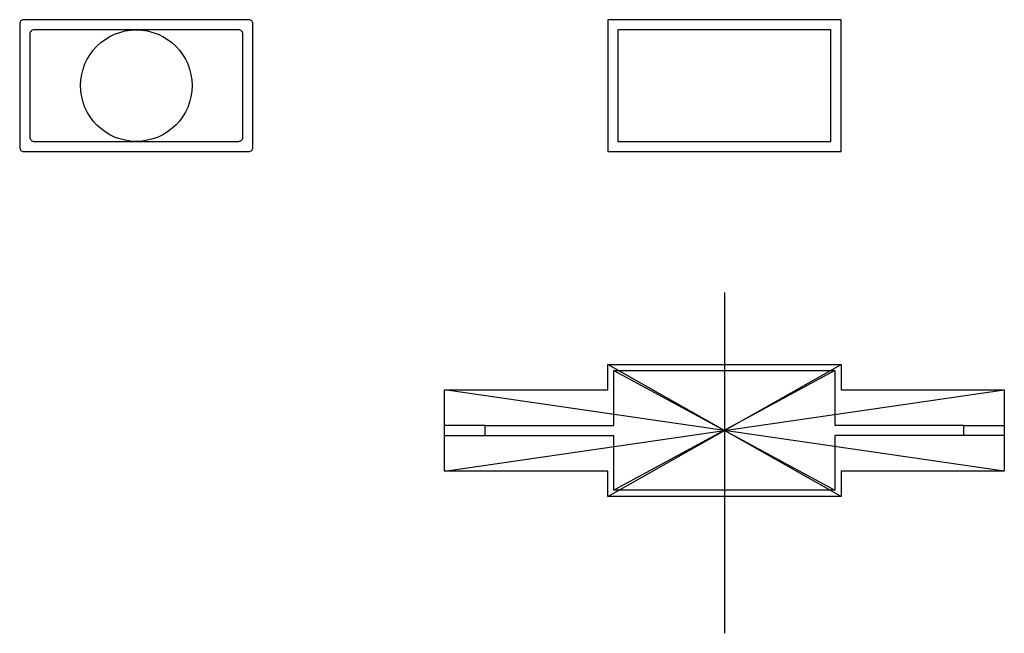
# Model space of a CAD drawing. Header units: millimetres. Extents: x -348 to 138, y -100 to 202.
import ezdxf

# ---------------------------------------------------------------- set-up
doc = ezdxf.new("R2010")
doc.units = ezdxf.units.MM
doc.layers.get('0').update_dxf_attribs({"linetype": 'CONTINUOUS'})

msp = doc.modelspace()

# ---------------------------------------------------------------- linework, layer by layer
for p, q in [((0, 67.98), (0, -100)), ((-57.5, 32.5), (57.5, 32.5)), ((57.5, -32.5), (-57.5, 32.5)), ((-57.5, -32.5), (57.5, 32.5)), ((-57.5, 20), (-57.5, 32.5)), ((-54.5, 29.5), (54.5, 29.5)), ((-54.5, 29.5), (54.5, -29.5)), ((54.5, 29.5), (-54.5, -29.5)), ((-54.5, 2.5), (-54.5, 29.5)), ((54.5, 29.5), (54.5, 2.5)), ((57.5, 32.5), (57.5, 20)), ((-138, -20), (-138, 20)), ((138, -20), (-138, 20)), ((-138, -20), (138, 20)), ((-138, 20), (-57.5, 20)), ((57.5, 20), (138, 20)), ((138, 20), (138, -20)), ((-118, 2.5), (-138, 2.5)), ((-118, -2.5), (-118, 2.5)), ((-118, 2.5), (-54.5, 2.5)), ((118, 2.5), (54.5, 2.5)), ((118, 2.5), (138, 2.5)), ((118, -2.5), (118, 2.5)), ((-138, -2.5), (-118, -2.5)), ((-118, -2.5), (-54.5, -2.5)), ((-54.5, -29.5), (-54.5, -2.5)), ((118, -2.5), (54.5, -2.5)), ((54.5, -2.5), (54.5, -29.5)), ((138, -2.5), (118, -2.5)), ((-57.5, -20), (-138, -20)), ((-57.5, -32.5), (-57.5, -20)), ((57.5, -20), (57.5, -32.5)), ((138, -20), (57.5, -20)), ((57.5, -32.5), (-57.5, -32.5)), ((54.5, -29.5), (-54.5, -29.5))]:
    msp.add_line(p, q)
for points in [[(-347.5, 200.5), (-347.5, 139.5, 0.414214), (-345.5, 137.5), (-234.5, 137.5, 0.414214), (-232.5, 139.5), (-232.5, 200.5, 0.414214), (-234.5, 202.5), (-345.5, 202.5, 0.414214)], [(-342.5, 195.5), (-342.5, 144.5, 0.414214), (-340.5, 142.5), (-239.5, 142.5, 0.414214), (-237.5, 144.5), (-237.5, 195.5, 0.414214), (-239.5, 197.5), (-340.5, 197.5, 0.414214)]]:
    msp.add_lwpolyline(points, format="xyb", close=True)
for points in [[(57.5, 137.5), (57.5, 202.5), (-57.5, 202.5), (-57.5, 137.5)], [(52.5, 142.5), (52.5, 197.5), (-52.5, 197.5), (-52.5, 142.5)]]:
    msp.add_lwpolyline(points, close=True)
msp.add_circle((-290, 170), 27.5)

doc.saveas('drawing.dxf')
